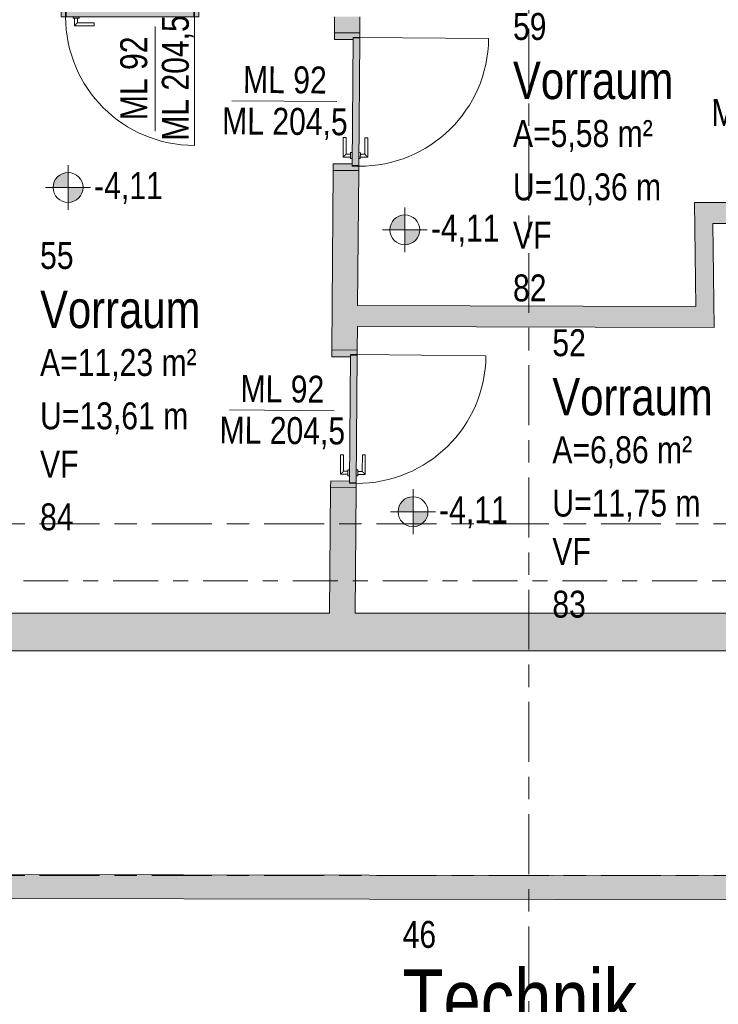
# Model space of a CAD drawing. Header units: metres. Extents: x 2 to 163, y -54 to 869.
# Tile 22 of 78: x 33.5 to 38.17, y -23.19 to -16.61. Entities that reach past the tile are written whole.
import ezdxf

# ---------------------------------------------------------------- set-up
doc = ezdxf.new("R2010")
doc.units = ezdxf.units.M
doc.linetypes.add('_Rasterlinie_', pattern=[0.75, 0.4, -0.1, 0.15, -0.1])
doc.linetypes.add('_Schnittlinie_', pattern=[0.6, 0.3, -0.1, 0.1, -0.1])
for name, color, linetype, lineweight in [('A_Geschossdecken', 7, 'Continuous', 5), ('A_Hoehenkoten', 124, 'Continuous', 5), ('A_Raster', 128, 'Continuous', 5), ('A_Raum-Txt', 16, 'Continuous', 5), ('A_Symbol-S_A', 172, 'Continuous', 5), ('A_Tuer', 128, 'Continuous', 5), ('A_Türen_Element', 128, 'Continuous', 5), ('A_Türen_Rahmen', 128, 'Continuous', 5), ('A_Wand', 244, 'Continuous', 5), ('A_Wand_Schraff', 1, 'Continuous', 5), ('A_Öffnung', 128, 'Continuous', 5)]:
    doc.layers.add(name, color=color, linetype=linetype, lineweight=lineweight)
doc.styles.add('Arial_1', font='arial.ttf', dxfattribs={"width": 0.8, "height": 0.18})
doc.styles.add('Arial_B', font='txt', dxfattribs={"width": 0.8, "height": 0.25})
doc.styles.add('Arial_B_1', font='txt', dxfattribs={"width": 0.8, "height": 0.4})

# ---------------------------------------------------------------- blocks, each defined once
blk = doc.blocks.new('TU DF 1 - Rahmenstock flächenbündig variabel - DL - H - 840 x 2000-8069403-AB-E-1 OK FFB')
at = {"layer": 'A_Tuer', "lineweight": 9}
h = blk.add_hatch(color=253, dxfattribs=at)
h.paths.add_polyline_path([(-0.46, -0.085), (-0.43, -0.0848), (-0.43, -0.04), (-0.415, -0.04), (-0.415, 0.085), (-0.46, 0.085), (-0.46, -0.0015)], flags=0)
h.paths.add_polyline_path([(0.415, -0.04), (0.43, -0.04), (0.43, -0.085), (0.46, -0.085), (0.46, 0.085), (0.415, 0.085)], flags=0)
blk.add_hatch(color=253, dxfattribs=at).paths.add_polyline_path([(-0.426, -0.085), (0.426, -0.085), (0.426, -0.04), (-0.426, -0.04)], flags=0)
at = {"layer": 'A_Tuer', "color": 250, "lineweight": 9}
for p, q in [((-0.46, 0.085), (-0.46, -0.085)), ((0.46, -0.085), (0.46, 0.085)), ((-0.37, 0.02), (-0.37, -0.03)), ((-0.24, 0.02), (-0.37, 0.02)), ((-0.37, 0.02), (-0.37, -0.03)), ((-0.24, 0.02), (-0.37, 0.02)), ((-0.24, 0.02), (-0.24, 0)), ((-0.24, 0.02), (-0.24, 0)), ((-0.38, -0.03), (-0.38, -0.04)), ((-0.38, -0.03), (-0.34, -0.03)), ((-0.35, -0.03), (-0.35, 0)), ((-0.35, 0), (-0.24, 0)), ((-0.35, -0.03), (-0.35, 0)), ((-0.35, 0), (-0.24, 0)), ((-0.34, -0.04), (-0.34, -0.03)), ((-0.38, -0.085), (-0.38, -0.095)), ((-0.34, -0.095), (-0.38, -0.095)), ((-0.37, -0.095), (-0.37, -0.145)), ((-0.37, -0.095), (-0.37, -0.145)), ((-0.35, -0.125), (-0.35, -0.095)), ((-0.35, -0.125), (-0.35, -0.095)), ((-0.24, -0.125), (-0.35, -0.125)), ((-0.24, -0.125), (-0.35, -0.125)), ((-0.34, -0.095), (-0.34, -0.085)), ((-0.24, -0.125), (-0.24, -0.145)), ((-0.24, -0.125), (-0.24, -0.145)), ((-0.37, -0.145), (-0.24, -0.145)), ((-0.37, -0.145), (-0.24, -0.145))]:
    blk.add_line(p, q, dxfattribs=at)
for points in [[(-0.35, 0), (-0.35, 0), (-0.3502, 0.0002), (-0.3507, 0.0007), (-0.3513, 0.0013), (-0.3519, 0.0019), (-0.3525, 0.0025), (-0.3531, 0.0031), (-0.3539, 0.0039), (-0.3548, 0.0048), (-0.3556, 0.0056), (-0.3562, 0.0062), (-0.3568, 0.0068), (-0.3574, 0.0074), (-0.358, 0.008), (-0.3587, 0.0087), (-0.3593, 0.0093), (-0.36, 0.01), (-0.3607, 0.0107), (-0.3613, 0.0113), (-0.362, 0.012), (-0.3626, 0.0126), (-0.3632, 0.0132), (-0.3638, 0.0138), (-0.3644, 0.0144), (-0.365, 0.015), (-0.3656, 0.0156), (-0.3663, 0.0163), (-0.3669, 0.0169), (-0.3675, 0.0175), (-0.3681, 0.0181), (-0.3687, 0.0187), (-0.3693, 0.0193), (-0.3698, 0.0198), (-0.37, 0.02), (-0.37, 0.02)], [(-0.35, 0), (-0.35, 0), (-0.3502, 0.0002), (-0.3507, 0.0007), (-0.3513, 0.0013), (-0.3519, 0.0019), (-0.3525, 0.0025), (-0.3531, 0.0031), (-0.3539, 0.0039), (-0.3548, 0.0048), (-0.3556, 0.0056), (-0.3562, 0.0062), (-0.3568, 0.0068), (-0.3574, 0.0074), (-0.358, 0.008), (-0.3587, 0.0087), (-0.3593, 0.0093), (-0.36, 0.01), (-0.3607, 0.0107), (-0.3613, 0.0113), (-0.362, 0.012), (-0.3626, 0.0126), (-0.3632, 0.0132), (-0.3638, 0.0138), (-0.3644, 0.0144), (-0.365, 0.015), (-0.3656, 0.0156), (-0.3663, 0.0163), (-0.3669, 0.0169), (-0.3675, 0.0175), (-0.3681, 0.0181), (-0.3687, 0.0187), (-0.3693, 0.0193), (-0.3698, 0.0198), (-0.37, 0.02), (-0.37, 0.02)], [(-0.37, -0.145), (-0.37, -0.145), (-0.3698, -0.1448), (-0.3693, -0.1443), (-0.3687, -0.1437), (-0.3681, -0.1431), (-0.3675, -0.1425), (-0.3669, -0.1419), (-0.3661, -0.1411), (-0.3652, -0.1402), (-0.3644, -0.1394), (-0.3638, -0.1388), (-0.3632, -0.1382), (-0.3626, -0.1376), (-0.362, -0.137), (-0.3613, -0.1363), (-0.3607, -0.1357), (-0.36, -0.135), (-0.3593, -0.1343), (-0.3587, -0.1337), (-0.358, -0.133), (-0.3574, -0.1324), (-0.3568, -0.1318), (-0.3562, -0.1312), (-0.3556, -0.1306), (-0.355, -0.13), (-0.3544, -0.1294), (-0.3537, -0.1287), (-0.3531, -0.1281), (-0.3525, -0.1275), (-0.3519, -0.1269), (-0.3513, -0.1263), (-0.3507, -0.1257), (-0.3502, -0.1252), (-0.35, -0.125), (-0.35, -0.125)], [(-0.37, -0.145), (-0.37, -0.145), (-0.3698, -0.1448), (-0.3693, -0.1443), (-0.3687, -0.1437), (-0.3681, -0.1431), (-0.3675, -0.1425), (-0.3669, -0.1419), (-0.3661, -0.1411), (-0.3652, -0.1402), (-0.3644, -0.1394), (-0.3638, -0.1388), (-0.3632, -0.1382), (-0.3626, -0.1376), (-0.362, -0.137), (-0.3613, -0.1363), (-0.3607, -0.1357), (-0.36, -0.135), (-0.3593, -0.1343), (-0.3587, -0.1337), (-0.358, -0.133), (-0.3574, -0.1324), (-0.3568, -0.1318), (-0.3562, -0.1312), (-0.3556, -0.1306), (-0.355, -0.13), (-0.3544, -0.1294), (-0.3537, -0.1287), (-0.3531, -0.1281), (-0.3525, -0.1275), (-0.3519, -0.1269), (-0.3513, -0.1263), (-0.3507, -0.1257), (-0.3502, -0.1252), (-0.35, -0.125), (-0.35, -0.125)]]:
    blk.add_open_spline(points, degree=3, knots=[0, 0, 0, 0, 0.083333, 0.125, 0.166667, 0.208333, 0.229167, 0.25, 0.291667, 0.333333, 0.354167, 0.375, 0.395833, 0.416667, 0.4375, 0.458333, 0.479167, 0.5, 0.520833, 0.541667, 0.5625, 0.583333, 0.604167, 0.625, 0.645833, 0.666667, 0.6875, 0.708333, 0.75, 0.770833, 0.791667, 0.833333, 0.875, 0.916667, 1, 1, 1, 1], dxfattribs=at)
at = {"layer": 'A_Türen_Element', "color": 250, "lineweight": 9}
for p, q in [((0.426, -0.04), (-0.426, -0.04)), ((-0.426, -0.04), (-0.426, -0.085)), ((0.426, -0.085), (0.426, -0.04)), ((-0.426, -0.085), (0.426, -0.085))]:
    blk.add_line(p, q, dxfattribs=at)
at = {"layer": 'A_Türen_Rahmen', "color": 250, "lineweight": 9}
for p, q in [((-0.46, 0.085), (-0.415, 0.085)), ((-0.415, 0.085), (-0.415, -0.04)), ((0.415, 0.085), (0.46, 0.085)), ((0.415, -0.04), (0.415, 0.085)), ((-0.43, -0.04), (-0.43, -0.085)), ((-0.415, -0.04), (-0.43, -0.04)), ((0.43, -0.04), (0.415, -0.04)), ((0.43, -0.085), (0.43, -0.04)), ((-0.43, -0.085), (-0.46, -0.085)), ((0.46, -0.085), (0.43, -0.085))]:
    blk.add_line(p, q, dxfattribs=at)
at = {"layer": 'A_Öffnung', "color": 250, "lineweight": 9}
blk.add_line((0.43, -0.085), (0.43, -0.945), dxfattribs=at)
blk.add_arc((0.43, -0.085), 0.86, 180, 270, dxfattribs=at)
blk = doc.blocks.new('TU DF 1 - Rahmenstock flächenbündig variabel - DL - H - 840 x 2000-8069500-AB-E-1 OK FFB')
at = {"layer": 'A_Tuer', "lineweight": 9}
h = blk.add_hatch(color=253, dxfattribs=at)
h.paths.add_polyline_path([(0.46, -0.07), (0.46, 0.07), (0.415, 0.07), (0.415, -0.025), (0.43, -0.025), (0.43, -0.07)], flags=0)
h.paths.add_polyline_path([(-0.4419, -0.07), (-0.43, -0.07), (-0.43, -0.025), (-0.415, -0.025), (-0.415, 0.07), (-0.46, 0.07), (-0.46, -0.07)], flags=0)
blk.add_hatch(color=253, dxfattribs=at).paths.add_polyline_path([(0.426, -0.07), (0.426, -0.025), (-0.426, -0.025), (-0.426, -0.07), (-0.1724, -0.07)], flags=0)
at = {"layer": 'A_Tuer', "color": 250, "lineweight": 9}
for p, q in [((-0.46, 0.07), (-0.46, -0.07)), ((0.46, -0.07), (0.46, 0.07)), ((-0.37, 0.035), (-0.37, -0.015)), ((-0.24, 0.035), (-0.37, 0.035)), ((-0.37, 0.035), (-0.37, -0.015)), ((-0.24, 0.035), (-0.37, 0.035)), ((-0.35, -0.015), (-0.35, 0.015)), ((-0.35, 0.015), (-0.24, 0.015)), ((-0.35, -0.015), (-0.35, 0.015)), ((-0.35, 0.015), (-0.24, 0.015)), ((-0.24, 0.035), (-0.24, 0.015)), ((-0.24, 0.035), (-0.24, 0.015)), ((-0.38, -0.015), (-0.38, -0.025)), ((-0.38, -0.015), (-0.34, -0.015)), ((-0.34, -0.025), (-0.34, -0.015)), ((-0.38, -0.07), (-0.38, -0.08)), ((-0.34, -0.08), (-0.38, -0.08)), ((-0.37, -0.08), (-0.37, -0.13)), ((-0.37, -0.08), (-0.37, -0.13)), ((-0.37, -0.13), (-0.24, -0.13)), ((-0.37, -0.13), (-0.24, -0.13)), ((-0.35, -0.11), (-0.35, -0.08)), ((-0.35, -0.11), (-0.35, -0.08)), ((-0.24, -0.11), (-0.35, -0.11)), ((-0.24, -0.11), (-0.35, -0.11)), ((-0.34, -0.08), (-0.34, -0.07)), ((-0.24, -0.11), (-0.24, -0.13)), ((-0.24, -0.11), (-0.24, -0.13))]:
    blk.add_line(p, q, dxfattribs=at)
for points in [[(-0.35, 0.015), (-0.35, 0.015), (-0.3502, 0.0152), (-0.3507, 0.0157), (-0.3513, 0.0163), (-0.3519, 0.0169), (-0.3525, 0.0175), (-0.3531, 0.0181), (-0.3539, 0.0189), (-0.3548, 0.0198), (-0.3556, 0.0206), (-0.3562, 0.0212), (-0.3568, 0.0218), (-0.3574, 0.0224), (-0.358, 0.023), (-0.3587, 0.0237), (-0.3593, 0.0243), (-0.36, 0.025), (-0.3607, 0.0257), (-0.3613, 0.0263), (-0.362, 0.027), (-0.3626, 0.0276), (-0.3632, 0.0282), (-0.3638, 0.0288), (-0.3644, 0.0294), (-0.365, 0.03), (-0.3656, 0.0306), (-0.3663, 0.0313), (-0.3669, 0.0319), (-0.3675, 0.0325), (-0.3681, 0.0331), (-0.3687, 0.0337), (-0.3693, 0.0343), (-0.3698, 0.0348), (-0.37, 0.035), (-0.37, 0.035)], [(-0.35, 0.015), (-0.35, 0.015), (-0.3502, 0.0152), (-0.3507, 0.0157), (-0.3513, 0.0163), (-0.3519, 0.0169), (-0.3525, 0.0175), (-0.3531, 0.0181), (-0.3539, 0.0189), (-0.3548, 0.0198), (-0.3556, 0.0206), (-0.3562, 0.0212), (-0.3568, 0.0218), (-0.3574, 0.0224), (-0.358, 0.023), (-0.3587, 0.0237), (-0.3593, 0.0243), (-0.36, 0.025), (-0.3607, 0.0257), (-0.3613, 0.0263), (-0.362, 0.027), (-0.3626, 0.0276), (-0.3632, 0.0282), (-0.3638, 0.0288), (-0.3644, 0.0294), (-0.365, 0.03), (-0.3656, 0.0306), (-0.3663, 0.0313), (-0.3669, 0.0319), (-0.3675, 0.0325), (-0.3681, 0.0331), (-0.3687, 0.0337), (-0.3693, 0.0343), (-0.3698, 0.0348), (-0.37, 0.035), (-0.37, 0.035)], [(-0.37, -0.13), (-0.37, -0.13), (-0.3698, -0.1298), (-0.3693, -0.1293), (-0.3687, -0.1287), (-0.3681, -0.1281), (-0.3675, -0.1275), (-0.3669, -0.1269), (-0.3661, -0.1261), (-0.3652, -0.1252), (-0.3644, -0.1244), (-0.3638, -0.1238), (-0.3632, -0.1232), (-0.3626, -0.1226), (-0.362, -0.122), (-0.3613, -0.1213), (-0.3607, -0.1207), (-0.36, -0.12), (-0.3593, -0.1193), (-0.3587, -0.1187), (-0.358, -0.118), (-0.3574, -0.1174), (-0.3568, -0.1168), (-0.3562, -0.1162), (-0.3556, -0.1156), (-0.355, -0.115), (-0.3544, -0.1144), (-0.3537, -0.1137), (-0.3531, -0.1131), (-0.3525, -0.1125), (-0.3519, -0.1119), (-0.3513, -0.1113), (-0.3507, -0.1107), (-0.3502, -0.1102), (-0.35, -0.11), (-0.35, -0.11)], [(-0.37, -0.13), (-0.37, -0.13), (-0.3698, -0.1298), (-0.3693, -0.1293), (-0.3687, -0.1287), (-0.3681, -0.1281), (-0.3675, -0.1275), (-0.3669, -0.1269), (-0.3661, -0.1261), (-0.3652, -0.1252), (-0.3644, -0.1244), (-0.3638, -0.1238), (-0.3632, -0.1232), (-0.3626, -0.1226), (-0.362, -0.122), (-0.3613, -0.1213), (-0.3607, -0.1207), (-0.36, -0.12), (-0.3593, -0.1193), (-0.3587, -0.1187), (-0.358, -0.118), (-0.3574, -0.1174), (-0.3568, -0.1168), (-0.3562, -0.1162), (-0.3556, -0.1156), (-0.355, -0.115), (-0.3544, -0.1144), (-0.3537, -0.1137), (-0.3531, -0.1131), (-0.3525, -0.1125), (-0.3519, -0.1119), (-0.3513, -0.1113), (-0.3507, -0.1107), (-0.3502, -0.1102), (-0.35, -0.11), (-0.35, -0.11)]]:
    blk.add_open_spline(points, degree=3, knots=[0, 0, 0, 0, 0.083333, 0.125, 0.166667, 0.208333, 0.229167, 0.25, 0.291667, 0.333333, 0.354167, 0.375, 0.395833, 0.416667, 0.4375, 0.458333, 0.479167, 0.5, 0.520833, 0.541667, 0.5625, 0.583333, 0.604167, 0.625, 0.645833, 0.666667, 0.6875, 0.708333, 0.75, 0.770833, 0.791667, 0.833333, 0.875, 0.916667, 1, 1, 1, 1], dxfattribs=at)
at = {"layer": 'A_Türen_Element', "color": 250, "lineweight": 9}
for p, q in [((0.426, -0.025), (-0.426, -0.025)), ((-0.426, -0.025), (-0.426, -0.07)), ((0.426, -0.07), (0.426, -0.025)), ((-0.426, -0.07), (0.426, -0.07))]:
    blk.add_line(p, q, dxfattribs=at)
at = {"layer": 'A_Türen_Rahmen', "color": 250, "lineweight": 9}
for p, q in [((-0.46, 0.07), (-0.415, 0.07)), ((-0.415, 0.07), (-0.415, -0.025)), ((0.415, 0.07), (0.46, 0.07)), ((0.415, -0.025), (0.415, 0.07)), ((-0.43, -0.025), (-0.43, -0.07)), ((-0.415, -0.025), (-0.43, -0.025)), ((0.43, -0.025), (0.415, -0.025)), ((0.43, -0.07), (0.43, -0.025)), ((-0.43, -0.07), (-0.46, -0.07)), ((0.46, -0.07), (0.43, -0.07))]:
    blk.add_line(p, q, dxfattribs=at)
at = {"layer": 'A_Öffnung', "color": 250, "lineweight": 9}
blk.add_line((0.43, -0.07), (0.43, -0.93), dxfattribs=at)
blk.add_arc((0.43, -0.07), 0.86, 180, 270, dxfattribs=at)
blk = doc.blocks.new('Beschriftung Türen DL oder ML - Durchgangslichte mit Kennzeichen-6113498-AB-E-1 OK FFB')
at = {"layer": 'A_Tuer'}
blk.add_line((0, 0.003493), (0, -0.003507), dxfattribs=at)
blk = doc.blocks.new('Höhenkoten - Kreuz gefüllt-6114407-AB-E-1 OK FFB')
at = {"layer": 'A_Hoehenkoten'}
h = blk.add_hatch(color=256, dxfattribs=at)
edge = h.paths.add_edge_path(flags=0)
edge.add_line((0.001, 0.0014), (0, 0.0014))
edge.add_line((0, 0.0014), (0, 0.0024))
edge.add_arc((0, 0.0014), 0.001, 0, 90, ccw=False)
h = blk.add_hatch(color=256, dxfattribs=at)
edge = h.paths.add_edge_path(flags=0)
edge.add_line((-0.001, 0.0014), (0, 0.0014))
edge.add_line((0, 0.0014), (0, 0.0004))
edge.add_arc((0, 0.0014), 0.001, 180, 270, ccw=False)
for p, q in [((0, 0.0029), (0, -0.0001)), ((0, 0.0014), (0, 0.0024)), ((0, 0.0024), (0, 0.0014)), ((0, 0.0024), (0, 0.0014)), ((0, 0.0014), (0, 0.0024)), ((-0.0015, 0.0014), (0.0015, 0.0014)), ((-0.001, 0.0014), (0, 0.0014)), ((0, 0.0014), (-0.001, 0.0014)), ((0, 0.0014), (-0.001, 0.0014)), ((-0.001, 0.0014), (0, 0.0014)), ((0.001, 0.0014), (0, 0.0014)), ((0, 0.0014), (0, 0.0004)), ((0, 0.0004), (0, 0.0014)), ((0, 0.0014), (0.001, 0.0014)), ((0, 0.0014), (0.001, 0.0014)), ((0.001, 0.0014), (0, 0.0014)), ((0, 0.0014), (0, 0.0004)), ((0, 0.0004), (0, 0.0014))]:
    blk.add_line(p, q, dxfattribs=at)
for start, end in [(90, 180), (90, 180), (360, 90), (360, 90), (180, 270), (180, 270), (270, 0), (270, 360)]:
    blk.add_arc((0, 0.0014), 0.001, start, end, dxfattribs=at)

msp = doc.modelspace()

# ---------------------------------------------------------------- hatches: boundary and pattern name
at = {"layer": 'A_Wand_Schraff', "lineweight": 9}
h = msp.add_hatch(color=253, dxfattribs=at)
h.paths.add_polyline_path([(35.7412, -20.5802), (35.7482, -19.7419), (35.5782, -19.7405), (35.5712, -20.5802)], flags=0)
h.paths.add_polyline_path([(35.7558, -18.8219), (35.7658, -17.622), (35.5958, -17.6206), (35.5858, -18.8205)], flags=0)
h.paths.add_polyline_path([(35.7734, -16.702), (35.7743, -16.5934), (35.6043, -16.5934), (35.6034, -16.7006)], flags=0)
for points in [[(38.1383, -18.5309), (38.1297, -17.8356), (38.0097, -17.8356), (38.0183, -18.5306)], [(39.0111, -17.9756), (39.0108, -17.8356), (38.1297, -17.8356), (38.1315, -17.9756), (38.377, -17.9756)], [(38.14, -18.6709), (38.1383, -18.5309), (35.7583, -18.5236), (35.7571, -18.6636), (37.2991, -18.6684)], [(38.7614, -20.8302), (39.0114, -20.5802), (32.7537, -20.5802), (32.7516, -20.8302), (37.2991, -20.8302)], [(40.2376, -22.4972), (40.3814, -22.3374), (30.4927, -22.3221), (30.3408, -22.4818), (39.4549, -22.496)]]:
    msp.add_hatch(color=253, dxfattribs=at).paths.add_polyline_path(points, flags=0)

# ---------------------------------------------------------------- linework, layer by layer
at = {"layer": 'A_Geschossdecken', "color": 253, "lineweight": 9}
for p, q in [((35.7732, -16.732), (35.7731, -16.736)), ((35.7661, -17.588), (35.766, -17.592)), ((35.7556, -18.8519), (35.7555, -18.8559)), ((35.7485, -19.7079), (35.7484, -19.7119))]:
    msp.add_line(p, q, dxfattribs=at)
at = {"layer": 'A_Raster', "linetype": '_Rasterlinie_', "lineweight": 9}
for p, q in [((36.9019, -53.073), (36.9019, 37.0621)), ((87.2847, -19.9826), (15.4272, -19.9826)), ((87.2847, -22.3326), (15.4272, -22.3326))]:
    msp.add_line(p, q, dxfattribs=at)
at = {"layer": 'A_Symbol-S_A', "linetype": '_Schnittlinie_', "lineweight": 9}
msp.add_line((22.7262, -20.3624), (86.0189, -20.3624), dxfattribs=at)
at = {"layer": 'A_Wand', "color": 250, "lineweight": 9}
for p, q in [((35.6043, -16.5934), (35.6034, -16.7006)), ((35.7734, -16.702), (35.7743, -16.5934)), ((35.6034, -16.7006), (35.7734, -16.702)), ((35.5958, -17.6206), (35.5858, -18.8205)), ((35.7658, -17.622), (35.5958, -17.6206)), ((35.7583, -18.5236), (35.7658, -17.622)), ((38.0097, -17.8356), (38.0183, -18.5306)), ((39.0108, -17.8356), (38.0097, -17.8356)), ((38.14, -18.6709), (38.1315, -17.9756)), ((38.1315, -17.9756), (39.0111, -17.9756)), ((38.0183, -18.5306), (35.7583, -18.5236)), ((35.7558, -18.8219), (35.7571, -18.6636)), ((35.7571, -18.6636), (38.14, -18.6709)), ((35.5858, -18.8205), (35.7558, -18.8219)), ((35.5782, -19.7405), (35.5712, -20.5802)), ((35.7482, -19.7419), (35.5782, -19.7405)), ((35.7412, -20.5802), (35.7482, -19.7419)), ((35.5712, -20.5802), (32.7537, -20.5802)), ((39.0114, -20.5802), (35.7412, -20.5802)), ((29.8745, -20.8302), (39.0443, -20.8302)), ((40.1127, -22.337), (30.4927, -22.3221)), ((30.5612, -22.4822), (40.2376, -22.4972))]:
    msp.add_line(p, q, dxfattribs=at)

# ---------------------------------------------------------------- block references
at = {"layer": 'A_Hoehenkoten', "extrusion": (0, 0, -1), "xscale": 99.99999999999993, "yscale": 99.99999999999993, "zscale": 99.99999999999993}
for p in [(-33.8243, -17.8745), (-36.0736, -18.1579), (-36.1285, -20.0415)]:
    msp.add_blockref('Höhenkoten - Kreuz gefüllt-6114407-AB-E-1 OK FFB', p, dxfattribs=at)
at = {"layer": 'A_Tuer', "color": 250, "lineweight": 9}
msp.add_blockref('TU DF 1 - Rahmenstock flächenbündig variabel - DL - H - 840 x 2000-8069500-AB-E-1 OK FFB', (34.2379, -16.5234), dxfattribs=at)
at = {"layer": 'A_Tuer', "xscale": 99.99999999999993, "yscale": 99.99999999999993, "zscale": 99.99999999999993}
msp.add_blockref('Beschriftung Türen DL oder ML - Durchgangslichte mit Kennzeichen-6113498-AB-E-1 OK FFB', (34.4061, -17.0071), dxfattribs=at)
at = {"layer": 'A_Tuer', "color": 250, "lineweight": 9, "rotation": 89.52457543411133}
for p in [(35.6846, -17.1613), (35.667, -19.2812)]:
    msp.add_blockref('TU DF 1 - Rahmenstock flächenbündig variabel - DL - H - 840 x 2000-8069403-AB-E-1 OK FFB', p, dxfattribs=at)
at = {"layer": 'A_Tuer', "xscale": 99.99999999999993, "yscale": 99.99999999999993, "zscale": 99.99999999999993, "rotation": 269.5245754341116}
for p in [(35.2699, -17.1578), (35.2528, -19.2237)]:
    msp.add_blockref('Beschriftung Türen DL oder ML - Durchgangslichte mit Kennzeichen-6113498-AB-E-1 OK FFB', p, dxfattribs=at)

# ---------------------------------------------------------------- texts
at = {"layer": 'A_Hoehenkoten', "char_height": 0.18, "width": 0.542095, "attachment_point": 1, "line_spacing_factor": 0.941778, "style": 'Arial_1'}
for insert in [(33.9985, -17.6323), (36.2478, -17.9157), (36.3026, -19.7993)]:
    msp.add_mtext('-4,11', dxfattribs=dict(at, insert=insert))
at = {"layer": 'A_Raum-Txt', "attachment_point": 1}
for s, insert, char_height, width, style in [('59', (36.7962, -16.5687), 0.18, 0.269367, 'Arial_1'), ('Vorraum', (36.7962, -16.8941), 0.25, 1.391729, 'Arial_B'), ('A=5,58 m²', (36.7962, -17.2839), 0.18, 1.109535, 'Arial_1'), ('U=10,36 m', (36.7962, -17.6406), 0.18, 1.180084, 'Arial_1'), ('VF', (36.7962, -17.9632), 0.18, 0.307848, 'Arial_1'), ('55', (33.6375, -18.0988), 0.18, 0.269367, 'Arial_1'), ('82', (36.7962, -18.3159), 0.18, 0.269367, 'Arial_1'), ('Vorraum', (33.6375, -18.4242), 0.25, 1.391729, 'Arial_B'), ('52', (37.0592, -18.682), 0.18, 0.269367, 'Arial_1'), ('A=11,23 m²', (33.6375, -18.8141), 0.18, 1.244219, 'Arial_1'), ('Vorraum', (37.0592, -19.0074), 0.25, 1.391729, 'Arial_B'), ('U=13,61 m', (33.6375, -19.1707), 0.18, 1.180084, 'Arial_1'), ('A=6,86 m²', (37.0592, -19.3973), 0.18, 1.109535, 'Arial_1'), ('VF', (33.6375, -19.4934), 0.18, 0.307848, 'Arial_1'), ('U=11,75 m', (37.0592, -19.7539), 0.18, 1.180084, 'Arial_1'), ('84', (33.6375, -19.846), 0.18, 0.269367, 'Arial_1'), ('VF', (37.0592, -20.0765), 0.18, 0.307848, 'Arial_1'), ('83', (37.0592, -20.4292), 0.18, 0.269367, 'Arial_1'), ('46', (36.0592, -22.6361), 0.18, 0.269367, 'Arial_1'), ('Technik', (36.0592, -22.9589), 0.4, 2.058733, 'Arial_B_1')]:
    msp.add_mtext(s, dxfattribs=dict(at, insert=insert, char_height=char_height, width=width, style=style))
at = {"layer": 'A_Tuer', "char_height": 0.18, "attachment_point": 1, "style": 'Arial_1'}
for s, insert, width, rotation in [('ML 92', (34.173, -17.2847), 0.667004, 90), ('ML 204,5', (34.4508, -17.4223), 1.000506, 90), ('ML 92', (34.9942, -16.9224), 0.667004, 359.52458), ('ML 204,5', (38.1212, -17.1431), 1.000506, 0.14891), ('ML 204,5', (34.8544, -17.1991), 1.000506, 359.52458), ('ML 92', (34.9771, -18.9883), 0.667004, 359.52458), ('ML 204,5', (34.8372, -19.265), 1.000506, 359.52458)]:
    msp.add_mtext(s, dxfattribs=dict(at, insert=insert, width=width, rotation=rotation))

doc.saveas('drawing.dxf')
